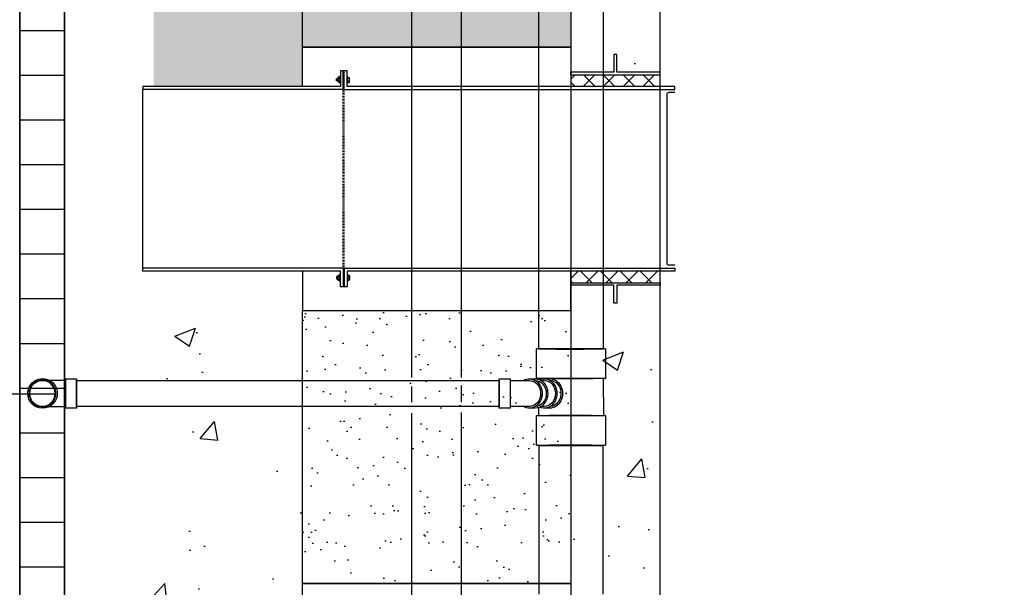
# Model space of a CAD drawing. Header units: inches. Extents: x -337 to 21291, y 405 to 2143.
# Tile 26 of 33: x 2135 to 2267, y 975 to 1051. Entities that reach past the tile are written whole.
import ezdxf
from ezdxf import colors
from ezdxf.entities.mleader import LeaderData, LeaderLine
from ezdxf.math import Vec2, Vec3

# ---------------------------------------------------------------- set-up
doc = ezdxf.new("R2010")
doc.units = ezdxf.units.IN
doc.header["$MEASUREMENT"] = 0
doc.linetypes.add('IMPORT-DASHED _3_', pattern=[0.070312, 0.046875, -0.023438])
for name, color, linetype in [('A-ANNO-DIMS', 1, 'Continuous'), ('A-DETL', 90, 'Continuous'), ('A-DETL-THIN', 151, 'Continuous'), ('P-PIPE', 3, 'Continuous'), ('S-ANNO-NOTE', 2, 'Continuous')]:
    doc.layers.add(name, color=color, linetype=linetype)
doc.layers.add('A-FLOR-PATT', color=9, linetype='Continuous', true_color=0x808080)
doc.layers.add('A-WALL-PATT', color=9, linetype='Continuous', true_color=0x808080)
doc.styles.add('Annotative', font='romans.shx', dxfattribs={"width": 0.8, "height": 0.125})
doc.dimstyles.new('Annotative', dxfattribs={"dimscale": 0, "dimtxt": 0.125, "dimasz": 0.125, "dimexe": 0.18, "dimexo": 0.0625, "dimgap": 0.09, "dimtad": 1, "dimdec": 3, "dimzin": 3, "dimdsep": 46, "dimlunit": 4, "dimtxsty": 'Annotative', "dimcen": 0.09, "dimclrt": 2, "dimazin": 2, "dimtfac": 1, "dimtdec": 3, "dimtmove": 0, "dimatfit": 0, "dimfxl": 1, "dimtfill": 1, "dimfrac": 2, "dimtolj": 1, "dimtzin": 0, "dimarcsym": 0})
pattern_1 = [(50, (0, 0), (28.6904, -2.51009), [3, -33]), (355, (0, 0), (-5.55005, 30.0877), [2.4, -26.4]), (100.4514, (2.39, -0.21), (23.14035, 27.5776), [2.5496, -28.04568]), (46.1842, (0, 8), (42.68965, -6.62077), [4.5, -49.5]), (96.6356, (3.557, 7.45), (37.3865, 38.96474), [3.8244, -42.06855]), (351.1842, (0, 8), (37.3865, 38.96474), [3.6, -39.6]), (21, (4, 6), (23.87628, -16.10476), [3, -33]), (326, (4, 6), (9.7326, 29.006), [2.4, -26.4]), (71.4514, (5.99, 4.658), (33.6089, 12.90125), [2.5496, -28.04568]), (37.5, (0, 0), (0.486394, 13.315754), [0, -26.08, 0, -26.8, 0, -26.5]), (7.5, (0, 0), (10.52278, 15.77647), [0, -15.28, 0, -25.48, 0, -10.1]), (327.5, (-8.92, 0), (21.352897, -0.902195), [0, -10, 0, -31.2, 0, -41.4]), (317.5, (-12.92, 0), (23.32745, 4.0042), [0, -13, 0, -20.72, 0, -29.4])]
pattern_2 = [(45, (-1543.159, 686.5794), (-1.3357247, 1.3357247), []), (135, (-1543.159, 686.5794), (-1.3357247, -1.3357247), [])]

# ---------------------------------------------------------------- blocks, each defined once
blk = doc.blocks.new('*D25')
at = {"layer": 'A-ANNO-DIMS', "color": 0, "lineweight": -2, "transparency": 16777216}
for p, q in [((2139.96, 1001.16), (2087.18, 1001.16)), ((2104.46, 989.16), (2104.46, 905.16)), ((2125.26, 893.16), (2087.18, 893.16))]:
    blk.add_line(p, q, dxfattribs=at)
at = {"layer": 'A-ANNO-DIMS', "color": 0, "transparency": 16777216}
for points in [[(2102.46, 989.16), (2106.46, 989.16), (2104.46, 1001.16)], [(2102.46, 905.16), (2106.46, 905.16), (2104.46, 893.16)]]:
    blk.add_solid(points, dxfattribs=at)
at = {"layer": 'A-ANNO-DIMS', "color": 2, "lineweight": -3, "transparency": 16777216, "insert": (2088.67, 954.63), "char_height": 12, "width": 49.3115, "attachment_point": 5, "rotation": 90, "style": 'Annotative', "bg_fill": 3, "box_fill_scale": 1.25, "bg_fill_color": 256, "bg_fill_true_color": 13158600, "bg_fill_transparency": 0}
blk.add_mtext('\\A1;9\'-0"', dxfattribs=at)
blk = doc.blocks.new('Bend - PVC - Sch 40 - DWV_USACE - Standard-V11-00_SP_Foundation Drainage Plan-TO FDN_DOC')
at = {"layer": 'P-PIPE'}
for p, q in [((260.93, 1003.13), (259.43, 1003.13)), ((259.43, 1001.15), (259.43, 1003.13)), ((259.43, 1003.13), (259.43, 1001.15)), ((260.93, 1001.15), (260.93, 1003.13)), ((260.93, 1003.13), (260.93, 1001.15)), ((260.93, 1002.9), (261.06, 1002.9)), ((259.43, 1001.15), (259.43, 999.17)), ((259.43, 999.17), (259.43, 1001.15)), ((260.93, 1001.15), (260.93, 999.17)), ((260.93, 999.17), (260.93, 1001.15)), ((260.93, 1001.15), (260.93, 1001.15)), ((260.93, 1001.15), (260.93, 1001.15)), ((262.02, 1001.16), (262.02, 1001.15)), ((265.98, 1001.15), (265.98, 1001.16)), ((259.43, 999.17), (260.93, 999.17))]:
    blk.add_line(p, q, dxfattribs=at)
at = {"layer": 'P-PIPE', "flags": 128}
for points in [[(261.08, 1002.9), (261.18, 1002.9), (261.3, 1002.9), (261.42, 1002.9), (261.54, 1002.9), (261.66, 1002.9), (261.78, 1002.9), (261.9, 1002.9), (262.01, 1002.9), (262.13, 1002.9), (262.24, 1002.9), (262.35, 1002.9), (262.46, 1002.9), (262.56, 1002.9), (262.66, 1002.9), (262.76, 1002.9), (262.86, 1002.9), (262.95, 1002.9), (263.04, 1002.9), (263.13, 1002.9), (263.22, 1002.9), (263.3, 1002.9), (263.37, 1002.9), (263.44, 1002.9), (263.51, 1002.9), (263.58, 1002.9), (263.64, 1002.9), (263.69, 1002.9), (263.74, 1002.9), (263.79, 1002.9), (263.83, 1002.9), (263.87, 1002.9), (263.9, 1002.9), (263.93, 1002.9), (263.95, 1002.9), (263.97, 1002.9), (263.98, 1002.9), (263.99, 1002.9), (264, 1002.9), (264, 1002.9)], [(262.25, 1001.15), (262.25, 1001.22), (262.25, 1001.29), (262.26, 1001.36), (262.27, 1001.43), (262.28, 1001.5), (262.3, 1001.57), (262.32, 1001.64), (262.34, 1001.7), (262.36, 1001.77), (262.39, 1001.83), (262.41, 1001.9), (262.45, 1001.96), (262.48, 1002.02), (262.51, 1002.08), (262.55, 1002.14), (262.59, 1002.2), (262.64, 1002.25), (262.68, 1002.31), (262.73, 1002.36), (262.78, 1002.41), (262.83, 1002.46), (262.88, 1002.5), (262.94, 1002.55), (262.99, 1002.59), (263.05, 1002.63), (263.11, 1002.66), (263.17, 1002.7), (263.23, 1002.73), (263.3, 1002.76), (263.36, 1002.78), (263.43, 1002.81), (263.5, 1002.83), (263.56, 1002.85), (263.63, 1002.86), (263.7, 1002.88), (263.77, 1002.89), (263.84, 1002.9), (263.91, 1002.9), (263.98, 1002.9), (264, 1002.9)], [(264, 1002.9), (264.07, 1002.9), (264.14, 1002.9), (264.21, 1002.89), (264.28, 1002.88), (264.35, 1002.87), (264.41, 1002.85), (264.48, 1002.83), (264.55, 1002.81), (264.61, 1002.79), (264.68, 1002.76), (264.74, 1002.74), (264.81, 1002.71), (264.87, 1002.67), (264.93, 1002.64), (264.99, 1002.6), (265.04, 1002.56), (265.1, 1002.51), (265.15, 1002.47), (265.2, 1002.42), (265.25, 1002.37), (265.3, 1002.32), (265.35, 1002.27), (265.39, 1002.21), (265.43, 1002.16), (265.47, 1002.1), (265.51, 1002.04), (265.54, 1001.98), (265.57, 1001.92), (265.6, 1001.85), (265.63, 1001.79), (265.65, 1001.72), (265.67, 1001.65), (265.69, 1001.59), (265.71, 1001.52), (265.72, 1001.45), (265.73, 1001.38), (265.74, 1001.31), (265.75, 1001.24), (265.75, 1001.17), (265.75, 1001.15)], [(264, 999.4), (263.93, 999.4), (263.86, 999.41), (263.79, 999.42), (263.72, 999.43), (263.65, 999.44), (263.58, 999.45), (263.51, 999.47), (263.45, 999.49), (263.38, 999.52), (263.32, 999.54), (263.25, 999.57), (263.19, 999.6), (263.13, 999.63), (263.07, 999.67), (263.01, 999.71), (262.95, 999.75), (262.9, 999.79), (262.84, 999.84), (262.79, 999.88), (262.74, 999.93), (262.69, 999.99), (262.65, 1000.04), (262.61, 1000.09), (262.56, 1000.15), (262.52, 1000.21), (262.49, 1000.27), (262.45, 1000.33), (262.42, 1000.39), (262.39, 1000.45), (262.37, 1000.52), (262.34, 1000.58), (262.32, 1000.65), (262.3, 1000.72), (262.29, 1000.79), (262.27, 1000.86), (262.26, 1000.92), (262.25, 1000.99), (262.25, 1001.06), (262.25, 1001.13), (262.25, 1001.15)], [(265.75, 1001.15), (265.75, 1001.08), (265.74, 1001.01), (265.73, 1000.94), (265.72, 1000.87), (265.71, 1000.81), (265.7, 1000.74), (265.68, 1000.67), (265.66, 1000.6), (265.64, 1000.54), (265.61, 1000.47), (265.58, 1000.41), (265.55, 1000.34), (265.52, 1000.28), (265.48, 1000.22), (265.44, 1000.16), (265.4, 1000.11), (265.36, 1000.05), (265.31, 1000), (265.27, 999.95), (265.22, 999.9), (265.17, 999.85), (265.11, 999.8), (265.06, 999.76), (265, 999.72), (264.94, 999.68), (264.88, 999.64), (264.82, 999.61), (264.76, 999.58), (264.7, 999.55), (264.63, 999.52), (264.57, 999.5), (264.5, 999.48), (264.43, 999.46), (264.36, 999.44), (264.29, 999.43), (264.23, 999.42), (264.16, 999.41), (264.09, 999.41), (264.02, 999.4), (264, 999.4)], [(261.08, 999.4), (260.97, 999.4), (260.93, 999.4)], [(264, 999.4), (263.99, 999.4), (263.99, 999.4), (263.98, 999.4), (263.96, 999.4), (263.94, 999.4), (263.91, 999.4), (263.88, 999.4), (263.84, 999.4), (263.8, 999.4), (263.76, 999.4), (263.71, 999.4), (263.65, 999.4), (263.59, 999.4), (263.53, 999.4), (263.46, 999.4), (263.39, 999.4), (263.32, 999.4), (263.24, 999.4), (263.15, 999.4), (263.07, 999.4), (262.98, 999.4), (262.89, 999.4), (262.79, 999.4), (262.69, 999.4), (262.59, 999.4), (262.48, 999.4), (262.38, 999.4), (262.27, 999.4), (262.16, 999.4), (262.04, 999.4), (261.93, 999.4), (261.81, 999.4), (261.69, 999.4), (261.58, 999.4), (261.45, 999.4), (261.33, 999.4), (261.21, 999.4), (261.09, 999.4)]]:
    blk.add_lwpolyline(points, dxfattribs=at)
at = {"layer": 'P-PIPE'}
for centre, major_axis, start_param, end_param in [((264, 1001.15), (1.98, 0), 0, 3.141593), ((264, 1001.16), (1.98, 0), 0, 3.141593), ((264, 1001.15), (1.75, 0), 0, 3.141593), ((264, 1001.16), (1.98, 0), 3.141593, 6.283185), ((264, 1001.15), (1.98, 0), 3.141593, 6.283185), ((264, 1001.15), (1.75, 0), 3.141593, 6.283185)]:
    blk.add_ellipse(centre, major_axis=major_axis, ratio=0.999999, start_param=start_param, end_param=end_param, dxfattribs=at)
blk = doc.blocks.new('Bend - PVC - Sch 40 - DWV_USACE - Standard-1110594-00_SP_Foundation Drainage Plan-TO FDN_DOC')
at = {"layer": 'P-PIPE'}
for p, q in [((206.67, 1387.02), (205.92, 1387.02)), ((210.71, 1387.02), (209.21, 1387.02)), ((209.21, 1383.06), (209.21, 1387.02)), ((210.71, 1383.06), (210.71, 1387.02)), ((209.21, 1385.04), (209.21, 1385.04)), ((209.21, 1385.04), (209.21, 1385.04)), ((209.21, 1385.04), (209.21, 1385.04)), ((209.21, 1385.04), (209.21, 1385.04)), ((210.71, 1385.04), (210.71, 1385.04)), ((210.71, 1385.04), (210.71, 1385.04)), ((205.92, 1383.06), (206.67, 1383.06)), ((209.21, 1383.06), (210.71, 1383.06))]:
    blk.add_line(p, q, dxfattribs=at)
at = {"layer": 'P-PIPE', "flags": 128}
for points in [[(209.21, 1386.79), (209.09, 1386.79), (208.97, 1386.79), (208.86, 1386.79), (208.74, 1386.79), (208.63, 1386.79), (208.51, 1386.79), (208.4, 1386.79), (208.29, 1386.79), (208.18, 1386.79), (208.07, 1386.79), (207.96, 1386.79), (207.86, 1386.79), (207.75, 1386.79), (207.65, 1386.79), (207.56, 1386.79), (207.46, 1386.79), (207.37, 1386.79), (207.28, 1386.79), (207.19, 1386.79), (207.11, 1386.79), (207.03, 1386.79), (206.95, 1386.79), (206.88, 1386.79), (206.81, 1386.79), (206.75, 1386.79), (206.68, 1386.79), (206.67, 1386.79)], [(206.67, 1383.29), (206.73, 1383.29), (206.8, 1383.29), (206.87, 1383.29), (206.94, 1383.29), (207.02, 1383.29), (207.09, 1383.29), (207.18, 1383.29), (207.26, 1383.29), (207.35, 1383.29), (207.44, 1383.29), (207.54, 1383.29), (207.64, 1383.29), (207.74, 1383.29), (207.84, 1383.29), (207.94, 1383.29), (208.05, 1383.29), (208.16, 1383.29), (208.27, 1383.29), (208.38, 1383.29), (208.49, 1383.29), (208.6, 1383.29), (208.72, 1383.29), (208.84, 1383.29), (208.95, 1383.29), (209.07, 1383.29), (209.19, 1383.29), (209.21, 1383.29)]]:
    blk.add_lwpolyline(points, dxfattribs=at)
at = {"layer": 'P-PIPE'}
for centre, major_axis, start_param, end_param in [((205.92, 1385.04), (0, 1.98), 6.062597, 7.853982), ((206.67, 1385.04), (0, 1.98), 5.813092, 7.853982), ((206.67, 1385.04), (0, 1.75), 6.283185, 7.853982), ((205.92, 1385.04), (0, 1.98), 1.570796, 3.141593), ((206.67, 1385.04), (0, 1.98), 1.570796, 3.627428), ((206.67, 1385.04), (0, 1.75), 1.570796, 3.141593)]:
    blk.add_ellipse(centre, major_axis=major_axis, ratio=0.866025, start_param=start_param, end_param=end_param, dxfattribs=at)
blk = doc.blocks.new('Mechanical_Box_H_rvt-1-00_SP_Foundation Drainage Plan-TO FDN_DOC')
at = {"layer": 'A-DETL-THIN'}
for p, q in [((2141.08, 905.21), (2141.08, 1481.16)), ((2141.08, 1481.16), (2141.08, 905.21)), ((2135.08, 1475.16), (2135.08, 905.21)), ((2135.08, 905.21), (2135.08, 1475.16))]:
    blk.add_line(p, q, dxfattribs=at)
at = {"layer": 'P-PIPE'}
for p, q in [((2204.81, 1007.11), (2204.78, 1103.82)), ((2213.4, 1103.61), (2213.44, 1007.11)), ((2204.49, 1003.17), (2204.49, 1007.15)), ((2213.76, 1007.15), (2213.76, 1003.17)), ((2142.72, 1002.9), (2170.08, 1002.9)), ((2142.72, 1002.9), (2142.72, 1001.15)), ((2142.72, 1001.15), (2142.72, 1002.9)), ((2170.08, 1002.9), (2199.49, 1002.9)), ((2199.49, 1001.15), (2199.49, 1002.9)), ((2199.49, 1002.9), (2199.49, 1001.15)), ((2205.08, 1002.9), (2205.5, 1002.9)), ((2205.49, 1003.13), (2206.26, 1003.14)), ((2213.46, 1003.17), (2213.47, 998.18)), ((2142.72, 1001.15), (2142.72, 999.4)), ((2142.72, 999.4), (2142.72, 1001.15)), ((2199.49, 999.4), (2199.49, 1001.15)), ((2199.49, 1001.15), (2199.49, 999.4)), ((2170.08, 999.4), (2142.72, 999.4)), ((2199.49, 999.4), (2170.08, 999.4)), ((2204.78, 998.19), (2204.78, 999.26)), ((2205.51, 999.4), (2205.08, 999.4)), ((2206.26, 999.18), (2205.55, 999.17)), ((2204.49, 994.2), (2204.49, 998.17)), ((2213.76, 998.18), (2213.76, 994.2)), ((2204.81, 994.16), (2204.81, 974.24)), ((2213.44, 974.21), (2213.44, 994.16))]:
    blk.add_line(p, q, dxfattribs=at)
at = {"layer": 'P-PIPE', "lineweight": -3}
for p, q in [((2187.76, 1003.3), (2187.76, 1102.55)), ((2194.39, 1102.55), (2194.39, 1003.28)), ((2187.76, 1000), (2187.76, 1002.07)), ((2194.39, 1002.2), (2194.39, 999.97)), ((2187.76, 914.75), (2187.76, 998.51)), ((2194.39, 998.58), (2194.39, 914.75))]:
    blk.add_line(p, q, dxfattribs=at)
at = {"layer": 'P-PIPE'}
for start, end in [(0, 180), (180, 0)]:
    blk.add_arc((2138.08, 1001.16), 1.75, start, end, dxfattribs=at)
at = {"layer": 'P-PIPE', "extrusion": (0, 0, -1)}
for centre, major_axis, ratio, start_param, end_param in [((2209.12, 1007.15), (4.63, 0), 0.010234, 3.141621, 5.497816), ((2209.12, 1007.15), (4.63, 0), 0.010234, 2.356223, 3.141593), ((2209.12, 1007.11), (4.31, 0), 0.010271, 3.141593, 4.712389), ((2209.12, 1007.11), (4.31, 0), 0.010271, 1.570796, 3.141593), ((2209.12, 1007.15), (4.63, 0), 0.010234, 0.000028, 2.356223), ((2209.12, 1007.11), (4.31, 0), 0.010271, 4.712389, 6.283185), ((2209.12, 1007.11), (4.31, 0), 0.010271, 0, 1.570796), ((2209.12, 1007.15), (4.63, 0), 0.010234, 5.497816, 6.283185), ((2204.28, 1001.15), (0, 1.75), 0.866025, 0, 1.570796), ((2209.12, 1003.17), (4.63, 0), 0.010234, 3.141621, 5.497816), ((2209.12, 1003.17), (4.63, 0), 0.010234, 2.356223, 3.141593), ((2209.12, 1003.17), (4.34, 0), 0.010234, 3.141621, 5.497816), ((2209.12, 1003.17), (4.34, 0), 0.010234, 2.356223, 3.141593), ((2205.51, 1001.15), (-0.04, 1.98), 0.865978, -0.350594, 3.52864), ((2205.51, 1001.15), (0, 1.75), 0.866025, 0, 1.570796), ((2209.12, 1003.17), (4.63, 0), 0.010234, 0.000028, 2.356223), ((2209.12, 1003.17), (4.34, 0), 0.010234, 0.000028, 2.356223), ((2206.26, 1001.16), (-0.04, 1.98), 0.865978, 0.02083, 3.162423), ((2206.26, 1001.16), (-0.03, 1.75), 0.865978, 0.034183, 3.107409), ((2209.12, 1003.17), (4.34, 0), 0.010234, 5.497816, 6.283185), ((2209.12, 1003.17), (4.63, 0), 0.010234, 5.497816, 6.283185), ((2204.28, 1001.15), (0, 1.75), 0.866025, 1.570796, 3.107294), ((2205.51, 1001.15), (0, 1.75), 0.866025, 1.570796, 3.141593), ((2209.13, 998.18), (4.63, 0), 0.010234, 3.141621, 5.497816), ((2209.13, 998.18), (4.63, 0), 0.010234, 2.356223, 3.141593), ((2209.13, 998.18), (4.34, 0), 0.010234, 3.141621, 5.497816), ((2209.13, 998.18), (4.34, 0), 0.010234, 2.356223, 3.141593), ((2209.13, 998.18), (4.63, 0), 0.010234, 0.000028, 2.356223), ((2209.13, 998.18), (4.34, 0), 0.010234, 0.000028, 2.356223), ((2209.13, 998.18), (4.34, 0), 0.010234, 5.497816, 6.283185), ((2209.13, 998.18), (4.63, 0), 0.010234, 5.497816, 6.283185), ((2209.13, 994.2), (4.63, 0), 0.010234, 3.141621, 5.497816), ((2209.13, 994.2), (4.63, 0), 0.010234, 2.356223, 3.141593), ((2209.12, 994.16), (-4.31, 0), 0.010416, 0, 1.570796), ((2209.12, 994.16), (-4.31, 0), 0.010416, 4.712389, 6.283185), ((2209.13, 994.2), (4.63, 0), 0.010234, 0.000028, 2.356223), ((2209.12, 994.16), (-4.31, 0), 0.010416, 1.570796, 3.141593), ((2209.12, 994.16), (-4.31, 0), 0.010416, 3.141593, 4.712389), ((2209.13, 994.2), (4.63, 0), 0.010234, 5.497816, 6.283185)]:
    blk.add_ellipse(centre, major_axis=major_axis, ratio=ratio, start_param=start_param, end_param=end_param, dxfattribs=at)
at = {"layer": 'P-PIPE', "color": 3, "lineweight": 9, "xscale": -1}
for name, p in [('Bend - PVC - Sch 40 - DWV_USACE - Standard-V11-00_SP_Foundation Drainage Plan-TO FDN_DOC', (2402.15, 0)), ('Bend - PVC - Sch 40 - DWV_USACE - Standard-1110594-00_SP_Foundation Drainage Plan-TO FDN_DOC', (2410.2, -383.89))]:
    blk.add_blockref(name, p, dxfattribs=at)

msp = doc.modelspace()

# ---------------------------------------------------------------- hatches: boundary and pattern name
at = {"layer": 'A-FLOR-PATT', "lineweight": -3}
h = msp.add_hatch(color=8, dxfattribs=at)
h.paths.add_polyline_path([(2178.5185, 1044.5239), (2178.5185, 1043.4909), (2178.6768, 1043.4909), (2178.6768, 1044.5239)])
h.paths.add_polyline_path([(2178.6768, 1043.1691), (2178.5185, 1043.1691), (2178.5185, 1042.0524), (2178.6768, 1042.0524), (2178.6768, 1042.4511)])
h = msp.add_hatch(dxfattribs=at)
h.set_pattern_fill('FP_3', color=8, style=0, pattern_type=2)
h.set_pattern_definition(pattern_2)
h.paths.add_polyline_path([(2214.7429, 1042.4282), (2221.0776, 1042.4282), (2221.0776, 1043.9959), (2209.0776, 1043.9959), (2209.0776, 1042.4282), (2213.6119, 1042.4282)])
h = msp.add_hatch(color=8, dxfattribs=at)
h.paths.add_polyline_path([(2178.5185, 1015.5809), (2178.5185, 1016.614), (2178.6768, 1016.614), (2178.6768, 1015.5809)])
h.paths.add_polyline_path([(2178.6768, 1016.9357), (2178.5185, 1016.9357), (2178.5185, 1018.0524), (2178.6768, 1018.0524), (2178.6768, 1017.6537)])
h = msp.add_hatch(dxfattribs=at)
h.set_pattern_fill('FP_3', color=8, style=0, pattern_type=2)
h.set_pattern_definition(pattern_2)
h.paths.add_polyline_path([(2214.7429, 1017.6766), (2221.0776, 1017.6766), (2221.0776, 1016.1089), (2209.0776, 1016.1089), (2209.0776, 1017.6766), (2213.6119, 1017.6766)])
at = {"layer": 'A-WALL-PATT', "lineweight": -3, "transparency": 33554559}
h = msp.add_hatch(dxfattribs=at)
h.set_pattern_fill('AR-CONC', color=8, scale=4, style=0)
h.set_pattern_definition(pattern_1)
h.paths.add_polyline_path([(249.0774, 1042.4274), (249.0774, 1493.2059), (2153.0774, 1493.2059), (2153.0774, 1042.4274), (2173.0774, 1042.4274), (2173.0774, 1513.2059), (229.0774, 1513.2059), (229.0774, 1042.4274)])
at = {"layer": 'A-WALL-PATT', "lineweight": -3}
h = msp.add_hatch(dxfattribs=at)
h.set_pattern_fill('FP_2', color=8, style=0, pattern_type=2)
h.set_pattern_definition([(0, (0, -0.031), (0, 6), [])])
h.paths.add_polyline_path([(2141.0774, 905.1751), (2141.0774, 1475.1269), (2135.0774, 1475.1269), (2135.0774, 905.1751)])
at = {"layer": 'A-WALL-PATT', "lineweight": -3, "transparency": 33554559}
h = msp.add_hatch(dxfattribs=at)
h.set_pattern_fill('AR-SAND', color=8, scale=4, style=0)
h.paths.add_polyline_path([(2197.0778, 1121.2059), (2415.0778, 1121.2059), (2415.0778, 875.2059), (2586.9117, 875.2059), (2586.9117, 851.2059), (2391.0778, 851.2059), (2391.0778, 1097.2059), (2209.0778, 1097.2059), (2209.0778, 1047.7274), (2201.0778, 1047.7274), (2173.0778, 1047.7274), (2173.0778, 1145.1577), (2197.0778, 1145.1577)])
h = msp.add_hatch(dxfattribs=at)
h.set_pattern_fill('AR-CONC', color=8, scale=4, style=0)
h.set_pattern_definition(pattern_1)
h.paths.add_polyline_path([(2221.0778, 1044.3413), (2221.0778, 1085.2059), (2379.0778, 1085.2059), (2379.0778, 851.2059), (2391.0778, 851.2059), (2391.0778, 1097.2059), (2209.0778, 1097.2059), (2209.0778, 1044.3413)])
h = msp.add_hatch(dxfattribs=at)
h.set_pattern_fill('AR-CONC', color=8, scale=4, style=0)
h.set_pattern_definition(pattern_1)
h.paths.add_polyline_path([(2173.0776, 970.4274), (2173.0776, 1017.6774), (2153.0776, 1017.6774), (2153.0776, 970.4274)])
h = msp.add_hatch(dxfattribs=at)
h.set_pattern_fill('AR-CONC', color=8, scale=4, style=0)
h.set_pattern_definition(pattern_1)
h.paths.add_polyline_path([(2221.0776, 972.3413), (2221.0776, 1015.7635), (2209.0776, 1015.7635), (2209.0776, 972.3413)])
h = msp.add_hatch(dxfattribs=at)
h.set_pattern_fill('AR-SAND', color=8, scale=5, style=0)
h.set_pattern_definition([(37.5, (529.397, 353.243), (-0.314967, 9.63412), [0, -7.6, 0, -8.5, 0, -8.125]), (7.5, (529.397, 353.243), (8.84888, 14.11073), [0, -4.1, 0, -6.85, 0, -2.625]), (327.5, (523.247, 353.243), (15.57071, 0.028295), [0, -2.5, 0, -9, 0, -11.75]), (317.5, (523.247, 353.243), (15.03063, 4.38838), [0, -1.25, 0, -5.9, 0, -6.75])])
h.paths.add_polyline_path([(2173.0776, 975.7274), (2173.0776, 1012.3774), (2209.0776, 1012.3774), (2209.0776, 975.7274)])
h = msp.add_hatch(dxfattribs=at)
h.set_pattern_fill('AR-SAND', color=8, scale=4, style=0)
h.paths.add_polyline_path([(2173.0776, 975.7274), (2173.0776, 1012.3774), (2209.0776, 1012.3774), (2209.0776, 975.7274)])

# ---------------------------------------------------------------- linework, layer by layer
at = {"layer": 'A-DETL', "lineweight": -3}
for p, q in [((2215.266, 1046.749), (2214.8893, 1046.749)), ((2214.8893, 1046.749), (2214.8893, 1044.3413)), ((2215.266, 1044.3413), (2215.266, 1046.749)), ((2177.6333, 1043.4697), (2177.6879, 1043.5072)), ((2177.6333, 1043.2176), (2177.6333, 1043.4697)), ((2177.6879, 1043.5072), (2177.7017, 1043.4776)), ((2177.7017, 1043.4776), (2177.7189, 1043.5072)), ((2177.7189, 1043.5072), (2177.7327, 1043.4776)), ((2177.7327, 1043.4776), (2177.7498, 1043.5072)), ((2177.7498, 1043.5072), (2177.7636, 1043.4776)), ((2177.7636, 1043.4776), (2177.7808, 1043.5072)), ((2177.7808, 1043.5072), (2177.7946, 1043.4776)), ((2177.7946, 1043.4776), (2177.8117, 1043.5072)), ((2177.8117, 1043.5934), (2177.8117, 1043.0939)), ((2178.0777, 1043.6798), (2177.8459, 1043.6798)), ((2177.8459, 1043.5071), (2178.0777, 1043.5071)), ((2178.1418, 1043.8388), (2178.0777, 1043.8388)), ((2178.0777, 1043.8388), (2178.0777, 1042.8349)), ((2178.5185, 1042.0524), (2178.5185, 1044.5324)), ((2178.6768, 1044.5239), (2178.5185, 1044.5239)), ((2178.5185, 1043.4909), (2178.6768, 1043.4909)), ((2178.6768, 1042.0524), (2178.6768, 1044.5324)), ((2179.1175, 1043.8388), (2179.0535, 1043.8388)), ((2179.1175, 1042.8349), (2179.1175, 1043.8388)), ((2179.1175, 1043.6662), (2179.3459, 1043.6662)), ((2179.3459, 1043.4935), (2179.1175, 1043.4935)), ((2179.3801, 1043.0803), (2179.3801, 1043.5798)), ((2214.8893, 1044.3413), (2209.0776, 1044.3413)), ((2209.0776, 1043.9959), (2209.0776, 1044.3413)), ((2209.0776, 1043.9959), (2221.0776, 1043.9959)), ((2221.0776, 1044.3413), (2215.266, 1044.3413)), ((2221.0776, 1043.9959), (2221.0776, 1044.3413)), ((2151.6079, 1042.4274), (2151.6126, 1042.0524)), ((2178.1418, 1042.4274), (2151.6079, 1042.4274)), ((2177.6708, 1043.1801), (2177.6333, 1043.2176)), ((2177.6865, 1043.2075), (2177.6708, 1043.1801)), ((2177.7017, 1043.1801), (2177.6865, 1043.2075)), ((2177.7175, 1043.2075), (2177.7017, 1043.1801)), ((2177.7327, 1043.1801), (2177.7175, 1043.2075)), ((2177.7484, 1043.2075), (2177.7327, 1043.1801)), ((2177.7636, 1043.1801), (2177.7484, 1043.2075)), ((2177.7794, 1043.2075), (2177.7636, 1043.1801)), ((2177.7946, 1043.1801), (2177.7794, 1043.2075)), ((2177.8117, 1043.2099), (2177.7946, 1043.1801)), ((2177.8459, 1043.1802), (2178.0777, 1043.1802)), ((2178.0777, 1043.0075), (2177.8459, 1043.0075)), ((2178.0777, 1042.8349), (2178.1418, 1042.8349)), ((2178.6768, 1043.1691), (2178.5185, 1043.1691)), ((2179.0535, 1042.8349), (2179.1175, 1042.8349)), ((2223.0776, 1042.4274), (2179.0535, 1042.4274)), ((2179.3459, 1043.1666), (2179.1175, 1043.1666)), ((2179.1175, 1042.9939), (2179.3459, 1042.9939)), ((2223.0776, 1042.0524), (2223.0776, 1042.4274)), ((2178.5185, 1042.0524), (2151.6126, 1042.0524)), ((2151.6126, 1018.0524), (2151.6126, 1042.0524)), ((2178.6768, 1042.0524), (2223.0776, 1042.0524)), ((2221.0776, 1018.0524), (2221.0776, 1042.0524)), ((2221.9934, 1041.371), (2221.9934, 1018.7338)), ((2223.0669, 1041.621), (2222.2434, 1041.621)), ((2151.6079, 1018.0524), (2151.6126, 1018.4274)), ((2223.0669, 1018.4838), (2222.2434, 1018.4838)), ((2151.6079, 1017.6774), (2151.6126, 1018.0524)), ((2178.1418, 1017.6774), (2151.6079, 1017.6774)), ((2178.5185, 1018.0524), (2151.6126, 1018.0524)), ((2177.8117, 1016.5114), (2177.8117, 1017.0109)), ((2178.0777, 1017.0973), (2177.8459, 1017.0973)), ((2178.0777, 1016.2661), (2178.0777, 1017.2699)), ((2178.0777, 1017.2699), (2178.1418, 1017.2699)), ((2178.5185, 1018.0524), (2178.5185, 1015.5724)), ((2178.6768, 1016.9357), (2178.5185, 1016.9357)), ((2178.6768, 1018.0524), (2223.0776, 1018.0524)), ((2178.6768, 1018.0524), (2178.6768, 1015.5724)), ((2223.0776, 1017.6774), (2179.0535, 1017.6774)), ((2179.0535, 1017.2699), (2179.1175, 1017.2699)), ((2179.1175, 1017.2699), (2179.1175, 1016.2661)), ((2179.1175, 1017.1109), (2179.3459, 1017.1109)), ((2179.3459, 1016.9382), (2179.1175, 1016.9382)), ((2179.3801, 1017.0246), (2179.3801, 1016.525)), ((2223.0776, 1018.0524), (2223.0776, 1017.6774)), ((2177.6708, 1016.9247), (2177.6333, 1016.8872)), ((2177.6333, 1016.8872), (2177.6333, 1016.6351)), ((2177.6333, 1016.6351), (2177.6879, 1016.5976)), ((2177.6865, 1016.8973), (2177.6708, 1016.9247)), ((2177.7017, 1016.9247), (2177.6865, 1016.8973)), ((2177.6879, 1016.5976), (2177.7017, 1016.6273)), ((2177.7175, 1016.8973), (2177.7017, 1016.9247)), ((2177.7017, 1016.6273), (2177.7189, 1016.5976)), ((2177.7327, 1016.9247), (2177.7175, 1016.8973)), ((2177.7189, 1016.5976), (2177.7327, 1016.6273)), ((2177.7484, 1016.8973), (2177.7327, 1016.9247)), ((2177.7327, 1016.6273), (2177.7498, 1016.5976)), ((2177.7636, 1016.9247), (2177.7484, 1016.8973)), ((2177.7498, 1016.5976), (2177.7636, 1016.6273)), ((2177.7794, 1016.8973), (2177.7636, 1016.9247)), ((2177.7636, 1016.6273), (2177.7808, 1016.5976)), ((2177.7946, 1016.9247), (2177.7794, 1016.8973)), ((2177.7808, 1016.5976), (2177.7946, 1016.6273)), ((2177.8117, 1016.8949), (2177.7946, 1016.9247)), ((2177.7946, 1016.6273), (2177.8117, 1016.5976)), ((2177.8459, 1016.9246), (2178.0777, 1016.9246)), ((2177.8459, 1016.5977), (2178.0777, 1016.5977)), ((2178.0777, 1016.425), (2177.8459, 1016.425)), ((2178.1418, 1016.2661), (2178.0777, 1016.2661)), ((2178.5185, 1016.614), (2178.6768, 1016.614)), ((2179.1175, 1016.2661), (2179.0535, 1016.2661)), ((2179.3459, 1016.6113), (2179.1175, 1016.6113)), ((2179.1175, 1016.4387), (2179.3459, 1016.4387)), ((2209.0776, 1016.1089), (2221.0776, 1016.1089)), ((2209.0776, 1016.1089), (2209.0776, 1015.7635)), ((2214.8893, 1015.7635), (2209.0776, 1015.7635)), ((2214.8893, 1013.3558), (2214.8893, 1015.7635)), ((2221.0776, 1015.7635), (2215.266, 1015.7635)), ((2215.266, 1015.7635), (2215.266, 1013.3558)), ((2221.0776, 1016.1089), (2221.0776, 1015.7635)), ((2178.6768, 1015.5809), (2178.5185, 1015.5809)), ((2215.266, 1013.3558), (2214.8893, 1013.3558))]:
    msp.add_line(p, q, dxfattribs=at)
at = {"layer": 'A-DETL', "linetype": 'IMPORT-DASHED _3_', "lineweight": -3}
for p, q in [((2178.5185, 1018.0524), (2178.5185, 1042.0524)), ((2178.6768, 1018.0524), (2178.6768, 1042.0524))]:
    msp.add_line(p, q, dxfattribs=at)
at = {"layer": 'A-DETL', "lineweight": -3}
for centre, radius, start, end in [((2177.9377, 1043.5934), 0.126, 136.750182, 223.249818), ((2178.219, 1043.3437), 0.4073, 156.34317, 203.65683), ((2179.2541, 1043.5798), 0.126, 316.750182, 43.249818), ((2178.9728, 1043.33), 0.4073, 336.34317, 23.65683), ((2177.9377, 1043.0939), 0.126, 136.750182, 223.249818), ((2179.2541, 1043.0803), 0.126, 316.750182, 43.249818), ((2222.2434, 1041.371), 0.25, 90, 180), ((2222.2434, 1018.7338), 0.25, 180, 270), ((2177.9377, 1017.0109), 0.126, 136.750182, 223.249818), ((2179.2541, 1017.0246), 0.126, 316.750182, 43.249818), ((2178.9728, 1016.7748), 0.4073, 336.34317, 23.65683), ((2178.219, 1016.7612), 0.4073, 156.34317, 203.65683), ((2177.9377, 1016.5114), 0.126, 136.750182, 223.249818), ((2179.2541, 1016.525), 0.126, 316.750182, 43.249818)]:
    msp.add_arc(centre, radius, start, end, dxfattribs=at)
at = {"layer": 'A-DETL-THIN', "lineweight": -3}
for p, q in [((2177.6708, 1043.1801), (2177.6879, 1043.5072)), ((2177.7017, 1043.1801), (2177.7189, 1043.5072)), ((2177.7327, 1043.1801), (2177.7498, 1043.5072)), ((2177.7636, 1043.1801), (2177.7808, 1043.5072)), ((2177.7946, 1043.1801), (2177.8117, 1043.5072)), ((2177.6708, 1016.9247), (2177.6879, 1016.5976)), ((2177.7017, 1016.9247), (2177.7189, 1016.5976)), ((2177.7327, 1016.9247), (2177.7498, 1016.5976)), ((2177.7636, 1016.9247), (2177.7808, 1016.5976)), ((2177.7946, 1016.9247), (2177.8117, 1016.5976))]:
    msp.add_line(p, q, dxfattribs=at)
at = {"layer": 'A-WALL-PATT', "lineweight": -3}
for points in [[(2197.0778, 1121.2059), (2415.0778, 1121.2059), (2415.0778, 875.2059), (2586.9117, 875.2059), (2586.9117, 851.2059), (2391.0778, 851.2059), (2391.0778, 1097.2059), (2209.0778, 1097.2059), (2209.0778, 1047.7274), (2201.0778, 1047.7274), (2201.0778, 1047.7274), (2173.0778, 1047.7274), (2173.0778, 1145.1577), (2197.0778, 1145.1577)], [(2173.0776, 975.7274), (2173.0776, 1012.3774), (2209.0776, 1012.3774), (2209.0776, 975.7274)]]:
    msp.add_lwpolyline(points, close=True, dxfattribs=at)
for points in [[(2391.0778, 851.2059), (2391.0778, 1097.2059), (2209.0778, 1097.2059), (2209.0778, 851.2059), (2201.0778, 851.2059), (2201.0778, 833.2127), (2264.0778, 833.2127), (2264.0778, 851.2059), (2221.0778, 851.2059), (2221.0778, 1085.2059), (2379.0778, 1085.2059), (2379.0778, 851.2059)], [(2173.0776, 1042.4274), (2173.0776, 1047.7274), (2209.0776, 1047.7274), (2209.0776, 1042.4274)], [(2179.0535, 1042.4274), (2179.0535, 1044.5324), (2178.1418, 1044.5324), (2178.1418, 1042.4274)], [(2173.0776, 1017.6774), (2173.0776, 1012.3774), (2209.0776, 1012.3774), (2209.0776, 1017.6774)], [(2179.0535, 1017.6774), (2179.0535, 1015.5724), (2178.1418, 1015.5724), (2178.1418, 1017.6774)], [(2173.0776, 970.4274), (2173.0776, 975.7274), (2209.0776, 975.7274), (2209.0776, 970.4274)]]:
    msp.add_lwpolyline(points, dxfattribs=at)

# ---------------------------------------------------------------- next in the draw order: dimensions: what is measured, and where the dimension line sits
at = {"layer": 'A-ANNO-DIMS', "lineweight": -3}
dim = msp.add_linear_dim(base=(2104.4554, 893.1577), p1=(2145.9599, 1001.1577), p2=(2131.26, 893.1577), angle=90, dimstyle='Annotative', override={"dimpost": '\\X'}, dxfattribs=at)
dim.commit()
dim.dimension.update_dxf_attribs({"geometry": '*D25', "text_midpoint": (2104.4554, 954.6273), "dimtype": 160})

# ---------------------------------------------------------------- next in the draw order: block references
at = {"layer": 'P-PIPE', "lineweight": -3}
msp.add_blockref('Mechanical_Box_H_rvt-1-00_SP_Foundation Drainage Plan-TO FDN_DOC', (0.0002, 0.0965), dxfattribs=at)

# ---------------------------------------------------------------- next in the draw order: leaders
at = {"layer": 'S-ANNO-NOTE', "lineweight": -3}
ml = msp.add_multileader_mtext('Standard', dxfattribs=at)
ml.set_content('TRENCH DRAIN\\PBLOCKOUT REF:\\PS-506 (TYP.40)', color=256, style='Annotative')
ml.set_leader_properties(color=1, linetype='ByLayer', lineweight=-1)
ml.build(insert=Vec2(0, 0))
ml.multileader.update_dxf_attribs({"text_right_attachment_type": 3, "dogleg_length": 0.125, "arrow_head_size": 12, "scale": 96})
ctx = ml.context
ctx.base_point, ctx.scale, ctx.char_height, ctx.arrow_head_size, ctx.landing_gap_size, ctx.plane_origin = Vec3(1254.2961, 1015.2985), 96, 12, 12, 9, Vec3(986.1835, 996.3929)
ctx.right_attachment = 3
notes = []
notes.append((ctx, [(1, (1, 1, 0), (1399.9532, 973.0128), (-1, 0), 12, [(1, [(1460.6922, 794.3088), (1338.5813, 764.8209)], 0, [])])]))
ctx.mtext.insert, ctx.mtext.width, ctx.mtext.flow_direction = Vec3(1263.2961, 1023.2985), 205.546058, 5
for ctx, leaders in notes:
    for number, flags, end, landing, length, lines in leaders:
        leader = LeaderData()
        leader.index, (leader.has_last_leader_line, leader.has_dogleg_vector, leader.attachment_direction) = number, flags
        leader.last_leader_point, leader.dogleg_vector, leader.dogleg_length = Vec3(end), Vec3(landing), length
        for number, points, colour, breaks in lines:
            line = LeaderLine()
            line.index, line.vertices, line.color, line.breaks = number, Vec3.list(points), colors.encode_raw_color(colour), breaks
            leader.lines.append(line)
        ctx.leaders.append(leader)

doc.saveas('drawing.dxf')
